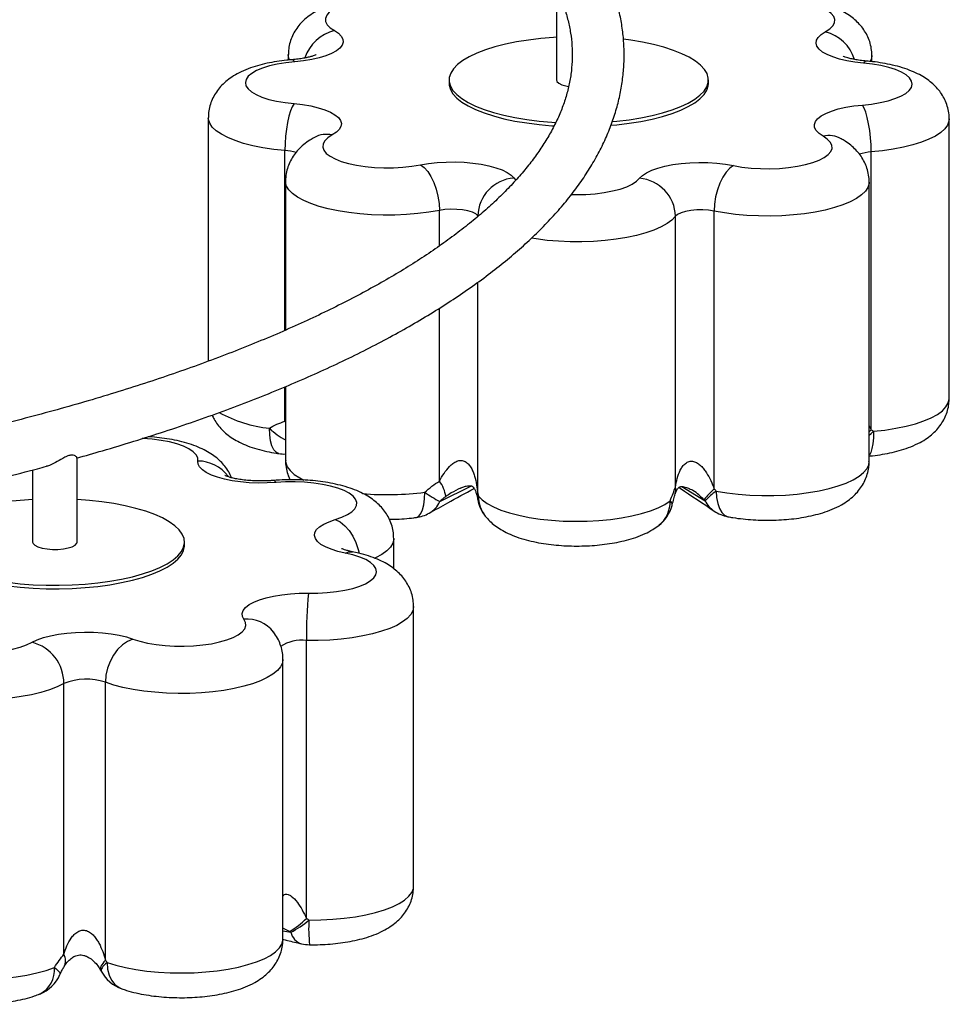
# Paper-space layout '_Dimétrica' of a CAD drawing. Header units: millimetres. Extents: x -1085 to -98, y -1054 to 279.
# Tile 6 of 8: x -349 to -98, y -1031 to -765. Entities that reach past the tile are written whole.
import ezdxf

# ---------------------------------------------------------------- set-up
doc = ezdxf.new("R2010")
doc.units = ezdxf.units.MM

psp = doc.layouts.new('_Dimétrica')

# ---------------------------------------------------------------- linework, layer by layer
at = {"color": 7, "linetype": 'Continuous', "lineweight": 25}
for p, q in [((-204.19, -757.17), (-204.19, -781.7)), ((-276.59, -774.86), (-276.59, -776.36)), ((-119.06, -776.78), (-119.06, -775.11)), ((-233.19, -781.7), (-233.19, -782.65)), ((-163.19, -782.65), (-163.19, -781.7)), ((-298.19, -791.9), (-298.19, -857.62)), ((-98.19, -867.67), (-98.19, -792.25)), ((-269.54, -797.22), (-269.54, -797.22)), ((-127.33, -797.6), (-127.32, -797.6)), ((-119.25, -876.16), (-119.25, -801.16)), ((-277.32, -809.04), (-277.32, -849.22)), ((-119.8, -884.71), (-119.8, -809.29)), ((-161.64, -892.11), (-161.64, -817.11)), ((-172.07, -891.58), (-172.07, -818.52)), ((-277.32, -864.45), (-277.32, -884.47)), ((-333.61, -906.43), (-333.61, -883.64)), ((-345.61, -886.97), (-345.61, -906.43)), ((-248.12, -913.63), (-248.12, -905.44)), ((-304.61, -907.37), (-304.61, -906.43)), ((-242.77, -999.27), (-242.77, -923.85)), ((-271.7, -1008), (-271.7, -933)), ((-278.03, -1013.55), (-278.03, -938.13)), ((-337.17, -1017.68), (-337.17, -944.62)), ((-325.97, -1019.26), (-325.97, -944.26))]:
    psp.add_line(p, q, dxfattribs=at)
at = {"color": 8, "linetype": 'Continuous', "lineweight": 25}
for p, q in [((-277.52, -849.3), (-277.52, -800.78)), ((-215.73, -808.18), (-215.27, -808.7)), ((-235.82, -826.54), (-235.82, -816.93)), ((-225.45, -818.58), (-225.45, -818.39)), ((-225.45, -893.39), (-225.45, -836.33)), ((-235.82, -889.99), (-235.82, -843.32)), ((-277.52, -873.84), (-277.52, -864.54)), ((-277.52, -873.84), (-277.32, -873.58)), ((-277.52, -873.84), (-277.32, -874.16)), ((-119.8, -875.05), (-119.25, -876.16)), ((-119.8, -876.72), (-119.25, -876.16)), ((-235.69, -895.51), (-227.13, -891.29)), ((-170.38, -891.46), (-164.09, -895.27)), ((-276.24, -1011.54), (-278.03, -1010.62)), ((-278.03, -1011.33), (-275.92, -1011.73))]:
    psp.add_line(p, q, dxfattribs=at)
at = {"color": 7, "linetype": 'Continuous', "lineweight": 25, "flags": 128}
for points in [[(-239.96, -760.46), (-242.25, -760.07), (-244.69, -759.79), (-247.23, -759.64), (-249.8, -759.61), (-252.36, -759.71), (-254.85, -759.93), (-257.22, -760.27), (-259.41, -760.73), (-261.37, -761.28), (-263.07, -761.93), (-264.46, -762.65), (-265.52, -763.43), (-266.23, -764.26), (-266.56, -765.11), (-266.51, -765.97), (-266.09, -766.82), (-265.29, -767.64), (-264.15, -768.41)], [(-131.63, -768.73), (-130.45, -767.96), (-129.62, -767.15), (-129.16, -766.3), (-129.07, -765.44), (-129.37, -764.59), (-130.04, -763.76), (-131.06, -762.97), (-132.43, -762.24), (-134.1, -761.59), (-136.04, -761.02), (-138.2, -760.56), (-140.55, -760.2), (-143.03, -759.97), (-145.59, -759.86), (-148.17, -759.87), (-150.71, -760.02), (-153.16, -760.28), (-155.47, -760.66)], [(-264.15, -768.41), (-263.06, -769.14), (-262.29, -769.91), (-261.87, -770.71), (-261.79, -771.52), (-262.06, -772.33), (-262.68, -773.12), (-263.63, -773.87), (-264.9, -774.57), (-266.45, -775.19), (-268.25, -775.74), (-270.27, -776.2), (-272.47, -776.56), (-274.79, -776.8)], [(-204.19, -770.21), (-204.99, -770.26), (-208.43, -770.55), (-211.76, -770.95), (-214.96, -771.46), (-217.98, -772.08), (-220.8, -772.8), (-223.39, -773.61), (-225.71, -774.5), (-227.76, -775.46), (-229.5, -776.49), (-230.92, -777.57), (-232.01, -778.7), (-232.75, -779.85), (-233.13, -781.03), (-233.16, -782.21), (-232.83, -783.39), (-232.14, -784.55), (-231.1, -785.68), (-229.72, -786.77), (-228.03, -787.8), (-226.02, -788.78), (-223.73, -789.68), (-221.18, -790.5), (-218.39, -791.23), (-215.4, -791.86), (-212.22, -792.39), (-208.91, -792.81), (-205.48, -793.11), (-204.38, -793.19)], [(-121.35, -777.17), (-123.66, -776.91), (-125.84, -776.55), (-127.84, -776.08), (-129.62, -775.52), (-131.15, -774.89), (-132.38, -774.18), (-133.3, -773.43), (-133.88, -772.64), (-134.12, -771.83), (-134.01, -771.02), (-133.55, -770.22), (-132.75, -769.45), (-131.63, -768.73)], [(-189.05, -792.97), (-187.95, -792.86), (-184.62, -792.46), (-181.43, -791.95), (-178.4, -791.33), (-175.58, -790.61), (-173, -789.8), (-170.67, -788.91), (-168.62, -787.95), (-166.88, -786.92), (-165.46, -785.83), (-164.37, -784.71), (-163.63, -783.55), (-163.25, -782.38), (-163.22, -781.2), (-163.56, -780.02), (-164.25, -778.86), (-165.28, -777.73), (-166.66, -776.64), (-168.36, -775.6), (-170.36, -774.63), (-172.65, -773.73), (-175.2, -772.91), (-177.99, -772.18), (-180.99, -771.54), (-184.16, -771.02), (-186.15, -770.75)], [(-274.79, -776.8), (-277.25, -777.06), (-279.56, -777.44), (-281.68, -777.93), (-283.56, -778.52), (-285.16, -779.19), (-286.45, -779.94), (-287.4, -780.74), (-287.98, -781.57), (-288.19, -782.43), (-288.02, -783.29), (-287.47, -784.13), (-286.56, -784.93), (-285.3, -785.68), (-283.73, -786.36), (-281.87, -786.96), (-279.77, -787.46), (-277.48, -787.85), (-275.04, -788.12)], [(-121.59, -788.49), (-119.14, -788.23), (-116.82, -787.85), (-114.7, -787.36), (-112.82, -786.77), (-111.22, -786.1), (-109.93, -785.36), (-108.99, -784.56), (-108.4, -783.72), (-108.19, -782.86), (-108.37, -782.01), (-108.91, -781.17), (-109.82, -780.36), (-111.08, -779.61), (-112.65, -778.93), (-114.51, -778.33), (-116.61, -777.84), (-118.9, -777.44), (-121.35, -777.17)], [(-233.19, -782.65), (-233.16, -783.15), (-232.83, -784.33), (-232.14, -785.49), (-231.1, -786.62), (-229.72, -787.71), (-228.03, -788.75), (-226.02, -789.72), (-223.73, -790.62), (-221.18, -791.44), (-218.39, -792.17), (-215.4, -792.81), (-212.22, -793.33), (-208.91, -793.75), (-205.48, -794.06), (-204.86, -794.1)], [(-204.19, -781.7), (-204.07, -782.11), (-203.58, -782.58), (-202.75, -783), (-201.64, -783.34), (-200.96, -783.48)], [(-189.44, -793.94), (-187.95, -793.8), (-184.62, -793.4), (-181.43, -792.89), (-178.4, -792.27), (-175.58, -791.55), (-173, -790.75), (-170.67, -789.85), (-168.62, -788.89), (-166.88, -787.86), (-165.46, -786.78), (-164.37, -785.65), (-163.63, -784.5), (-163.25, -783.32), (-163.19, -782.65)], [(-275.04, -788.12), (-275.52, -788.94), (-275.99, -790.08), (-276.42, -791.51), (-276.79, -793.17), (-277.1, -795), (-277.33, -796.93), (-277.47, -798.88), (-277.52, -800.78)], [(-275.04, -788.12), (-272.72, -788.38), (-270.54, -788.75), (-268.54, -789.21), (-266.76, -789.77), (-265.24, -790.41), (-264.01, -791.11), (-263.09, -791.86), (-262.5, -792.65), (-262.26, -793.46), (-262.38, -794.28), (-262.83, -795.08), (-263.63, -795.85), (-264.75, -796.57)], [(-132.24, -796.89), (-133.33, -796.16), (-134.09, -795.39), (-134.52, -794.58), (-134.59, -793.77), (-134.32, -792.96), (-133.7, -792.17), (-132.75, -791.43), (-131.49, -790.73), (-129.94, -790.1), (-128.13, -789.55), (-126.11, -789.09), (-123.92, -788.74), (-121.59, -788.49)], [(-119.25, -801.16), (-119.29, -799.26), (-119.43, -797.31), (-119.64, -795.38), (-119.93, -793.54), (-120.29, -791.88), (-120.69, -790.45), (-121.13, -789.3), (-121.59, -788.49)], [(-264.75, -796.57), (-265.93, -797.33), (-266.76, -798.15), (-267.22, -798.99), (-267.31, -799.85), (-267.01, -800.7), (-266.35, -801.53), (-265.32, -802.32), (-263.96, -803.05), (-262.29, -803.71), (-260.35, -804.27), (-258.18, -804.74), (-255.83, -805.09), (-253.35, -805.33), (-250.79, -805.44), (-248.21, -805.42), (-245.67, -805.28), (-243.22, -805.01), (-240.91, -804.63)], [(-156.43, -804.83), (-154.13, -805.23), (-151.69, -805.5), (-149.16, -805.66), (-146.58, -805.69), (-144.02, -805.59), (-141.53, -805.37), (-139.16, -805.02), (-136.98, -804.57), (-135.01, -804.01), (-133.31, -803.37), (-131.92, -802.64), (-130.86, -801.86), (-130.15, -801.03), (-129.82, -800.18), (-129.87, -799.32), (-130.3, -798.47), (-131.09, -797.66), (-132.24, -796.89)], [(-240.91, -804.63), (-238.73, -804.27), (-236.41, -804.01), (-234, -803.87), (-231.56, -803.85), (-229.14, -803.94), (-226.77, -804.14), (-224.53, -804.46), (-222.44, -804.88), (-220.55, -805.4), (-218.9, -806), (-217.53, -806.67), (-216.47, -807.41), (-215.73, -808.18)], [(-240.91, -804.63), (-239.92, -805.37), (-238.96, -806.45), (-238.08, -807.81), (-237.31, -809.42), (-236.68, -811.21), (-236.2, -813.1), (-235.91, -815.03), (-235.82, -816.93)], [(-181.76, -808.26), (-180.99, -807.49), (-179.89, -806.76), (-178.49, -806.1), (-176.82, -805.5), (-174.91, -805), (-172.8, -804.58), (-170.54, -804.28), (-168.17, -804.08), (-165.74, -804), (-163.3, -804.04), (-160.9, -804.19), (-158.59, -804.46), (-156.43, -804.83)], [(-156.43, -804.83), (-157.44, -805.57), (-158.42, -806.64), (-159.32, -808), (-160.11, -809.61), (-160.76, -811.39), (-161.24, -813.28), (-161.54, -815.21), (-161.64, -817.11)], [(-225.45, -818.39), (-226.01, -817.88), (-226.91, -817.43), (-228.11, -817.06), (-229.53, -816.79), (-231.09, -816.64), (-232.72, -816.61), (-234.33, -816.71), (-235.82, -816.93)], [(-161.64, -817.11), (-163.12, -816.88), (-164.72, -816.77), (-166.35, -816.79), (-167.93, -816.94), (-169.36, -817.2), (-170.56, -817.56), (-171.49, -818.01), (-172.07, -818.52)], [(-279.88, -890.35), (-282.28, -890.49), (-284.72, -890.52), (-287.15, -890.42), (-289.51, -890.22), (-291.76, -889.9), (-293.84, -889.48), (-295.73, -888.96), (-297.37, -888.36), (-298.74, -887.68), (-299.8, -886.95), (-300.54, -886.17), (-300.94, -885.37), (-300.99, -884.56)], [(-263.91, -900.34), (-262.13, -899.72), (-260.64, -899.02), (-259.47, -898.26), (-258.66, -897.44), (-258.21, -896.59), (-258.14, -895.73), (-258.45, -894.88), (-259.13, -894.05), (-260.18, -893.27), (-261.55, -892.54), (-263.23, -891.89), (-265.18, -891.33), (-267.36, -890.87), (-269.72, -890.52), (-272.2, -890.29), (-274.76, -890.18), (-277.34, -890.2), (-279.88, -890.35)], [(-345.61, -894.93), (-347.8, -895.08), (-351.2, -895.42)], [(-308.72, -900.94), (-310.54, -899.93), (-312.66, -898.98), (-315.06, -898.11), (-317.71, -897.33), (-320.59, -896.63), (-323.66, -896.04), (-326.89, -895.56), (-330.25, -895.18), (-333.61, -894.93)], [(-225.28, -894.03), (-224.26, -895.05), (-222.9, -896.03), (-221.19, -896.95), (-219.18, -897.79), (-216.88, -898.55), (-214.34, -899.21), (-211.57, -899.77), (-208.63, -900.22), (-205.55, -900.54), (-202.38, -900.75), (-199.16, -900.83), (-195.93, -900.79), (-192.74, -900.61), (-189.63, -900.32), (-186.65, -899.9), (-183.83, -899.38), (-181.22, -898.74), (-178.85, -898.01), (-176.76, -897.19), (-174.97, -896.29), (-173.5, -895.33)], [(-261.27, -909.42), (-263.27, -908.95), (-265.05, -908.39), (-266.57, -907.75), (-267.8, -907.05), (-268.71, -906.3), (-269.29, -905.51), (-269.53, -904.69), (-269.41, -903.88), (-268.95, -903.08), (-268.15, -902.31), (-267.03, -901.59), (-265.6, -900.93), (-263.91, -900.34)], [(-352.34, -917.29), (-348.97, -917.67), (-345.51, -917.93), (-341.99, -918.07), (-338.45, -918.09), (-334.91, -917.99), (-331.43, -917.77), (-328.03, -917.44), (-324.75, -916.99), (-321.62, -916.43), (-318.67, -915.77), (-315.94, -915.02), (-313.46, -914.18), (-311.24, -913.26), (-309.31, -912.26), (-307.69, -911.21), (-306.4, -910.11), (-305.46, -908.97), (-304.86, -907.81), (-304.62, -906.63), (-304.74, -905.45), (-305.21, -904.28), (-306.04, -903.13), (-307.21, -902.01), (-308.72, -900.94)], [(-352.34, -918.24), (-348.97, -918.61), (-345.51, -918.87), (-341.99, -919.01), (-338.45, -919.03), (-334.91, -918.93), (-331.43, -918.71), (-328.03, -918.38), (-324.75, -917.93), (-321.62, -917.38), (-318.67, -916.72), (-315.94, -915.96), (-313.46, -915.12), (-311.24, -914.2), (-309.31, -913.21), (-307.69, -912.16), (-306.4, -911.05), (-305.46, -909.92), (-304.86, -908.75), (-304.62, -907.57), (-304.61, -907.37)], [(-345.61, -906.43), (-345.49, -906.83), (-345, -907.31), (-344.18, -907.72), (-343.06, -908.06), (-341.73, -908.3)], [(-341.73, -908.3), (-340.27, -908.41), (-338.77, -908.41), (-337.32, -908.27), (-336.01, -908.03), (-334.93, -907.68), (-334.14, -907.25), (-333.7, -906.77), (-333.61, -906.43)], [(-271.18, -920.24), (-268.6, -920.23), (-266.06, -920.08), (-263.61, -919.81), (-261.31, -919.43), (-259.2, -918.94), (-257.32, -918.35), (-255.73, -917.67), (-254.46, -916.92), (-253.53, -916.12), (-252.96, -915.28), (-252.77, -914.43), (-252.95, -913.57), (-253.52, -912.73), (-254.44, -911.93), (-255.71, -911.18), (-257.3, -910.5), (-259.16, -909.91), (-261.27, -909.42)], [(-288.56, -927.28), (-288.98, -926.48), (-289.05, -925.67), (-288.78, -924.86), (-288.15, -924.07), (-287.2, -923.32), (-285.94, -922.63), (-284.38, -922), (-282.58, -921.45), (-280.56, -920.99), (-278.36, -920.64), (-276.03, -920.39), (-273.62, -920.26), (-271.18, -920.24)], [(-318.54, -932.6), (-316.68, -933.2), (-314.57, -933.69), (-312.27, -934.08), (-309.83, -934.35), (-307.29, -934.5), (-304.71, -934.53), (-302.15, -934.42), (-299.67, -934.19), (-297.31, -933.85), (-295.13, -933.39), (-293.17, -932.83), (-291.49, -932.18), (-290.11, -931.45), (-289.06, -930.67), (-288.37, -929.84), (-288.05, -928.99), (-288.12, -928.13), (-288.56, -927.28)], [(-378.24, -930.18), (-378.18, -931.04), (-377.75, -931.89), (-376.95, -932.7), (-375.8, -933.47), (-374.32, -934.17), (-372.54, -934.8), (-370.51, -935.33), (-368.27, -935.75), (-365.87, -936.06), (-363.35, -936.25), (-360.78, -936.32), (-358.21, -936.26), (-355.7, -936.07), (-353.29, -935.76), (-351.05, -935.34), (-349.01, -934.81), (-347.24, -934.19), (-345.75, -933.48)], [(-345.75, -933.48), (-344.35, -932.82), (-342.68, -932.22), (-340.76, -931.72), (-338.66, -931.31), (-336.39, -931), (-334.02, -930.81), (-331.59, -930.73), (-329.15, -930.77), (-326.75, -930.92), (-324.45, -931.19), (-322.28, -931.56), (-320.3, -932.04), (-318.54, -932.6)], [(-318.54, -932.6), (-319.99, -933.22), (-321.38, -934.17), (-322.67, -935.43), (-323.79, -936.94), (-324.72, -938.65), (-325.4, -940.48), (-325.83, -942.38), (-325.97, -944.26)], [(-325.97, -1019.26), (-326.36, -1019.7), (-326.7, -1020.12), (-326.96, -1020.52), (-327.16, -1020.88), (-327.28, -1021.22), (-327.33, -1021.51), (-327.31, -1021.78), (-327.22, -1022)], [(-325.51, -1019.85), (-325.95, -1020.25), (-326.32, -1020.63), (-326.62, -1020.98), (-326.86, -1021.3), (-327.02, -1021.59), (-327.11, -1021.85), (-327.13, -1022.07), (-327.08, -1022.25)]]:
    psp.add_lwpolyline(points, dxfattribs=at)
at = {"color": 8, "linetype": 'Continuous', "lineweight": 25, "flags": 128}
for points in [[(-276.24, -776.32), (-276.51, -775.53), (-276.59, -774.86)], [(-119.06, -775.1), (-119.16, -775.91), (-119.49, -776.73)], [(-274.79, -776.8), (-275.25, -776.35), (-275.59, -776.26)], [(-120.49, -776.63), (-120.86, -776.72), (-121.35, -777.17)], [(-277.52, -800.78), (-280.54, -800.46), (-283.43, -800.02), (-286.15, -799.48), (-288.67, -798.84), (-290.94, -798.1), (-292.95, -797.28), (-294.66, -796.39), (-296.05, -795.44), (-297.11, -794.45), (-297.81, -793.42), (-298.15, -792.36), (-298.19, -791.9)], [(-98.19, -792.25), (-98.25, -792.84), (-98.64, -793.89), (-99.39, -794.92), (-100.48, -795.91), (-101.92, -796.85), (-103.67, -797.74), (-105.71, -798.55), (-108.02, -799.27), (-110.56, -799.9), (-113.3, -800.43), (-116.21, -800.85), (-119.25, -801.16)], [(-235.82, -816.93), (-238.63, -817.41), (-241.6, -817.79), (-244.68, -818.05), (-247.82, -818.18), (-250.99, -818.2), (-254.15, -818.09), (-257.25, -817.87), (-260.25, -817.52), (-263.11, -817.07), (-265.79, -816.5), (-268.26, -815.84), (-270.49, -815.09), (-272.44, -814.25), (-274.09, -813.35), (-275.42, -812.39), (-276.41, -811.39), (-277.04, -810.35), (-277.31, -809.3), (-277.32, -809.05)], [(-200.13, -812.63), (-198.84, -812.65), (-196.27, -812.59), (-193.75, -812.41), (-191.34, -812.1), (-189.08, -811.68), (-187.04, -811.16), (-185.25, -810.54), (-183.76, -809.84), (-182.58, -809.08), (-181.76, -808.26)], [(-119.8, -809.29), (-119.82, -809.68), (-120.14, -810.73), (-120.82, -811.76), (-121.85, -812.76), (-123.22, -813.71), (-124.91, -814.61), (-126.89, -815.43), (-129.15, -816.17), (-131.65, -816.82), (-134.36, -817.38), (-137.24, -817.82), (-140.25, -818.15), (-143.36, -818.36), (-146.52, -818.45), (-149.69, -818.42), (-152.83, -818.27), (-155.89, -817.99), (-158.85, -817.61), (-161.64, -817.11)], [(-172.07, -818.52), (-173.04, -819.52), (-174.34, -820.49), (-175.97, -821.4), (-177.9, -822.23), (-180.11, -822.99), (-182.57, -823.66), (-185.24, -824.23), (-188.09, -824.7), (-191.08, -825.05), (-194.17, -825.28), (-197.32, -825.4), (-200.5, -825.39), (-203.64, -825.26), (-206.73, -825.01), (-209.7, -824.64), (-210.97, -824.45)], [(-118.6, -876.53), (-115.53, -876.19), (-112.6, -875.73), (-109.85, -875.17), (-107.33, -874.5), (-105.05, -873.73), (-103.06, -872.88), (-101.39, -871.96), (-100.04, -870.98), (-99.06, -869.95), (-98.44, -868.9), (-98.2, -867.82), (-98.19, -867.67)], [(-279.12, -882.57), (-279.21, -882.55), (-279.9, -882.21), (-280.51, -881.5), (-281.01, -880.45), (-281.38, -879.1), (-281.6, -877.51), (-281.68, -875.73)], [(-118.6, -876.53), (-118.64, -878.31), (-118.79, -879.89), (-119.03, -881.22), (-119.35, -882.25), (-119.74, -882.94), (-119.8, -883)], [(-119.8, -877.61), (-119.26, -877.15), (-118.6, -876.53)], [(-300.99, -884.56), (-301.04, -883.7), (-301.47, -882.85), (-302.28, -882.04), (-303.43, -881.27), (-304.91, -880.56), (-306.68, -879.94), (-308.71, -879.41), (-310.95, -878.98), (-313.36, -878.67), (-315.87, -878.48), (-316.06, -878.48)], [(-277.32, -884.47), (-277.27, -885.05), (-276.87, -886.12), (-276.11, -887.16), (-274.97, -888.17), (-273.5, -889.13), (-272.38, -889.71)], [(-161.06, -892.65), (-158.18, -893.13), (-155.14, -893.5), (-151.99, -893.74), (-148.78, -893.86), (-145.55, -893.86), (-142.34, -893.73), (-139.2, -893.47), (-136.17, -893.09), (-133.3, -892.6), (-130.62, -892), (-128.17, -891.3), (-125.98, -890.5), (-124.09, -889.63), (-122.52, -888.69), (-121.29, -887.69), (-120.42, -886.65), (-119.92, -885.59), (-119.8, -884.71)], [(-279.88, -890.35), (-280.35, -889.9), (-280.71, -889.81)], [(-161.06, -892.65), (-160.97, -894.43), (-160.68, -896.03), (-160.22, -897.4), (-159.6, -898.47), (-158.84, -899.2), (-157.97, -899.58), (-157.94, -899.58)], [(-242.13, -899.81), (-242.03, -899.79), (-241.4, -899.46), (-240.84, -898.76), (-240.39, -897.71), (-240.05, -896.37), (-239.84, -894.78), (-239.77, -893)], [(-263.91, -900.34), (-262.61, -901.01), (-261.35, -902.01), (-260.19, -903.31), (-259.18, -904.86), (-258.35, -906.59), (-257.73, -908.45), (-257.51, -909.41)], [(-248.12, -905.44), (-248.13, -905.71), (-248.41, -906.76), (-249.05, -907.8), (-250.04, -908.8), (-251.38, -909.76), (-253.03, -910.66), (-253.27, -910.78)], [(-261.27, -909.42), (-260.27, -909.04), (-259.31, -909.04)], [(-242.77, -923.84), (-242.77, -923.92), (-242.97, -924.97), (-243.54, -926.01), (-244.47, -927.02), (-245.74, -927.99), (-247.33, -928.91), (-249.23, -929.75), (-251.41, -930.52), (-253.84, -931.2), (-256.49, -931.78), (-259.32, -932.26), (-262.3, -932.62), (-265.38, -932.87), (-268.53, -933), (-271.7, -933)], [(-337.17, -944.62), (-338.96, -945.5), (-341.03, -946.3), (-343.37, -947.01), (-345.94, -947.63), (-348.7, -948.15), (-351.63, -948.56), (-354.68, -948.85), (-357.8, -949.03), (-360.97, -949.08), (-364.14, -949.01), (-367.26, -948.82), (-370.29, -948.51), (-373.2, -948.09), (-375.94, -947.56), (-378.48, -946.92), (-380.78, -946.2), (-382.82, -945.39), (-384.56, -944.5), (-385.99, -943.56), (-387.08, -942.57), (-387.83, -941.54), (-388.21, -940.49), (-388.26, -939.91)], [(-278.03, -938.13), (-278.17, -939.05), (-278.67, -940.09), (-279.53, -941.11), (-280.73, -942.09), (-282.27, -943.01), (-284.11, -943.87), (-286.24, -944.66), (-288.62, -945.36), (-291.23, -945.96), (-294.03, -946.45), (-296.98, -946.84), (-300.05, -947.11), (-303.19, -947.26), (-306.36, -947.29), (-309.52, -947.2), (-312.62, -946.98), (-315.63, -946.65), (-318.51, -946.21), (-321.22, -945.66), (-323.71, -945.01), (-325.97, -944.26)], [(-271.03, -1008.44), (-267.8, -1008.4), (-264.6, -1008.24), (-261.49, -1007.96), (-258.49, -1007.56), (-255.66, -1007.04), (-253.02, -1006.41), (-250.63, -1005.69), (-248.51, -1004.88), (-246.68, -1003.99), (-245.19, -1003.03), (-244.04, -1002.03), (-243.25, -1000.98), (-242.83, -999.91), (-242.77, -999.27)], [(-325.51, -1019.85), (-323.16, -1020.59), (-320.56, -1021.23), (-317.75, -1021.76), (-314.78, -1022.19), (-311.68, -1022.49), (-308.49, -1022.67), (-305.26, -1022.72), (-302.04, -1022.64), (-298.86, -1022.44), (-295.78, -1022.12), (-292.83, -1021.68), (-290.05, -1021.13), (-287.49, -1020.47), (-285.18, -1019.72), (-283.15, -1018.88), (-281.43, -1017.97), (-280.05, -1016.99), (-279.01, -1015.97), (-278.34, -1014.92), (-278.05, -1013.85), (-278.03, -1013.55)], [(-388.26, -1015.34), (-388.15, -1016.16), (-387.67, -1017.22), (-386.82, -1018.26), (-385.61, -1019.26), (-384.06, -1020.21), (-382.19, -1021.09), (-380.01, -1021.88), (-377.58, -1022.59), (-374.91, -1023.2), (-372.04, -1023.7), (-369.02, -1024.08), (-365.89, -1024.34), (-362.69, -1024.48), (-359.45, -1024.49), (-356.24, -1024.38), (-353.09, -1024.14), (-350.04, -1023.78), (-347.15, -1023.3), (-344.44, -1022.71), (-341.95, -1022.02), (-339.73, -1021.24)], [(-325.51, -1019.85), (-325.37, -1021.65), (-324.96, -1023.29), (-324.29, -1024.7), (-323.38, -1025.85), (-322.28, -1026.67), (-321.57, -1026.99)], [(-339.73, -1021.24), (-339.28, -1021.6), (-338.9, -1021.94), (-338.6, -1022.25), (-338.38, -1022.53), (-338.25, -1022.77), (-338.2, -1022.99), (-338.23, -1023.14)]]:
    psp.add_lwpolyline(points, dxfattribs=at)
at = {"color": 8, "linetype": 'Continuous', "lineweight": 25}
for centre, radius, start, end in [((-261.5, -779.23), 11.14, 103.7462, 161.9014), ((-134.38, -779.54), 11.16, 17.5505, 75.7459), ((-266.28, -803.33), 6.93, 77.3019, 118.1467), ((-130.73, -803.77), 7.05, 61.1096, 102.317), ((-278.48, -814.64), 13.89, 73.2514, 86.0381), ((-118.37, -815.05), 13.92, 93.6233, 107.2297), ((-278.19, -840.99), 34.91, 240.735, 264.2539), ((-268.42, -861.92), 19.15, 226.1773, 242.2998), ((-301.1, -894.91), 10.35, 37.1235, 89.3558), ((-175.79, -892.4), 3.8, 344.9023, 12.4787), ((-249.84, -813.83), 79.8, 265.1794, 277.2512), ((-223.64, -894.11), 1.95, 158.3384, 189.9377), ((-223.92, -894.77), 1.55, 151.5808, 189.1134), ((-216.73, -894.1), 8.55, 179.5207, 218.5875), ((-181.69, -895.53), 8.18, 308.7272, 1.426), ((-174.31, -896.37), 1.32, 351.8301, 52.2903), ((-157.52, -891.97), 7.35, 206.6963, 235.8851), ((-241.98, -892.6), 6.94, 299.5919, 335.1086), ((-287.63, -936.17), 8.94, 37.6563, 95.9401), ((-272.94, -943.8), 10.87, 83.4636, 121.9883), ((-231.86, -1010.68), 39.24, 176.7136, 186.4657), ((-271.72, -1010.73), 4.32, 193.427, 252.1553), ((-340.32, -1019.4), 3.58, 332.7386, 28.6291), ((-346.91, -1021.94), 7.21, 296.4009, 5.5111)]:
    psp.add_arc(centre, radius, start, end, dxfattribs=at)
at = {"color": 7, "linetype": 'Continuous', "lineweight": 25}
for centre, radius, start, end in [((-214.91, -818.69), 10.54, 94.4303, 178.3749), ((-182.65, -818.81), 10.58, 1.5754, 85.1548), ((-277.68, -872.67), 10, 261.7303, 272.0649), ((-242.47, -895.19), 8.45, 7.1322, 38.0267), ((-153.05, -902.62), 13.58, 129.2494, 146.0234), ((-146.76, -912.18), 24.21, 126.2213, 135.7101), ((-213.21, -854.47), 46.79, 235.4172, 241.2951), ((-215.62, -893.17), 10, 190.6273, 218.7124), ((-182.67, -894), 10, 307.3966, 345.1487), ((-156.06, -889.76), 10, 236.037, 259.0887), ((-243.43, -889.89), 10, 277.4581, 299.1669), ((-151.94, -931.52), 119.77, 174.6003, 180.7109), ((-348.65, -944.59), 11.48, 359.8268, 75.3601), ((-331.07, -959.81), 16.37, 71.8191, 111.8833), ((-289.36, -990.02), 25.2, 301.3654, 314.4705), ((-286.45, -990.83), 23.41, 296.7343, 311.2061), ((-270.75, -1005.1), 10, 256.7583, 269.4693), ((-318.25, -1017.56), 10, 207.9396, 250.5882), ((-347.38, -1019.1), 10, 291.5899, 336.1421)]:
    psp.add_arc(centre, radius, start, end, dxfattribs=at)
for points, knots in [([(-447.38, -657.84), (-445, -658.15), (-439.17, -658.91), (-430.01, -660.25), (-419.9, -661.81), (-409.94, -663.48), (-400.12, -665.23), (-390.46, -667.08), (-380.96, -669.02), (-371.63, -671.04), (-362.49, -673.15), (-353.53, -675.34), (-344.77, -677.61), (-336.21, -679.96), (-327.86, -682.38), (-319.72, -684.88), (-311.81, -687.46), (-304.13, -690.1), (-296.69, -692.81), (-289.48, -695.58), (-282.53, -698.41), (-275.83, -701.31), (-269.38, -704.25), (-263.21, -707.25), (-257.3, -710.29), (-251.67, -713.38), (-246.32, -716.51), (-241.25, -719.67), (-236.47, -722.87), (-231.97, -726.1), (-227.77, -729.34), (-223.87, -732.61), (-220.26, -735.9), (-216.95, -739.19), (-213.93, -742.49), (-211.21, -745.8), (-208.79, -749.11), (-206.65, -752.42), (-204.81, -755.73), (-203.26, -759.05), (-202, -762.37), (-201.03, -765.71), (-200.35, -769.07), (-199.97, -772.46), (-199.9, -775.87), (-200.14, -779.29), (-200.69, -782.73), (-201.56, -786.16), (-202.74, -789.58), (-204.22, -792.98), (-205.99, -796.36), (-208.06, -799.73), (-210.42, -803.08), (-213.08, -806.42), (-216.02, -809.75), (-219.26, -813.06), (-222.8, -816.36), (-226.63, -819.63), (-230.74, -822.89), (-235.15, -826.12), (-239.85, -829.33), (-244.84, -832.5), (-250.1, -835.64), (-255.65, -838.73), (-261.47, -841.79), (-267.56, -844.79), (-273.92, -847.75), (-280.53, -850.66), (-287.41, -853.5), (-294.53, -856.29), (-301.9, -859.02), (-309.5, -861.68), (-317.34, -864.27), (-325.4, -866.79), (-333.68, -869.24), (-342.18, -871.61), (-350.87, -873.9), (-359.77, -876.11), (-368.85, -878.25), (-378.12, -880.29), (-387.56, -882.25), (-397.17, -884.13), (-406.94, -885.91), (-416.86, -887.6), (-426.92, -889.2), (-437.12, -890.71), (-447.44, -892.12), (-457.88, -893.43), (-468.44, -894.64), (-479.09, -895.76), (-489.83, -896.77), (-500.66, -897.69), (-511.57, -898.5), (-519.13, -899.01), (-523.07, -899.22), (-523.33, -899.24)], [0, 0, 0, 0, 0.007465, 0.018348, 0.029229, 0.040108, 0.050985, 0.061858, 0.072729, 0.083597, 0.094461, 0.105322, 0.116179, 0.127031, 0.137878, 0.14872, 0.159557, 0.170387, 0.181211, 0.192028, 0.202837, 0.213638, 0.224431, 0.235215, 0.245989, 0.256753, 0.267508, 0.278253, 0.288989, 0.299717, 0.310439, 0.321157, 0.331875, 0.342597, 0.35333, 0.364083, 0.374868, 0.385702, 0.396603, 0.407593, 0.418697, 0.429936, 0.441327, 0.452867, 0.464532, 0.476266, 0.487973, 0.499578, 0.511038, 0.522343, 0.533502, 0.544538, 0.555475, 0.566337, 0.577145, 0.587915, 0.598662, 0.609396, 0.620123, 0.630849, 0.641578, 0.652311, 0.663052, 0.673801, 0.68456, 0.695328, 0.706105, 0.716891, 0.727686, 0.73849, 0.749301, 0.76012, 0.770946, 0.781778, 0.792616, 0.80346, 0.814309, 0.825163, 0.836021, 0.846883, 0.857748, 0.868617, 0.879489, 0.890364, 0.901241, 0.912121, 0.923003, 0.933887, 0.944772, 0.955659, 0.966548, 0.977438, 0.988329, 0.99922, 1, 1, 1, 1]), ([(-333.75, -883.77), (-331.4, -883.11), (-326.16, -881.63), (-318.26, -879.24), (-310, -876.6), (-301.97, -873.89), (-294.15, -871.1), (-286.57, -868.23), (-279.21, -865.28), (-272.1, -862.27), (-265.23, -859.18), (-258.61, -856.01), (-252.24, -852.78), (-246.13, -849.48), (-240.29, -846.12), (-234.72, -842.68), (-229.41, -839.19), (-224.39, -835.63), (-219.65, -832), (-215.2, -828.32), (-211.05, -824.58), (-207.19, -820.78), (-203.64, -816.93), (-200.41, -813.04), (-197.49, -809.1), (-194.9, -805.12), (-192.63, -801.11), (-190.69, -797.08), (-189.08, -793.03), (-187.8, -788.98), (-186.85, -784.92), (-186.23, -780.86), (-185.92, -776.82), (-185.93, -772.78), (-186.26, -768.75), (-186.91, -764.73), (-187.86, -760.73), (-189.13, -756.74), (-190.72, -752.76), (-192.63, -748.81), (-194.85, -744.87), (-197.4, -740.95), (-200.27, -737.06), (-203.45, -733.2), (-206.95, -729.38), (-210.76, -725.6), (-214.87, -721.87), (-219.29, -718.2), (-224, -714.58), (-229, -711.01), (-234.27, -707.51), (-239.83, -704.07), (-245.66, -700.7), (-251.75, -697.39), (-258.1, -694.15), (-264.72, -690.98), (-271.47, -687.92), (-276.15, -685.95), (-278.44, -684.98)], [0, 0, 0, 0, 0.01461, 0.032706, 0.050811, 0.068925, 0.08705, 0.105186, 0.123334, 0.141495, 0.159669, 0.177858, 0.196061, 0.21428, 0.232515, 0.250764, 0.269027, 0.287302, 0.305584, 0.323869, 0.342145, 0.360401, 0.378621, 0.396788, 0.414879, 0.43287, 0.45074, 0.468467, 0.48604, 0.503456, 0.520721, 0.537858, 0.554897, 0.571877, 0.588842, 0.605821, 0.622858, 0.63999, 0.657248, 0.674651, 0.692207, 0.709913, 0.727759, 0.745725, 0.763791, 0.781933, 0.800131, 0.818366, 0.836623, 0.854891, 0.873159, 0.89142, 0.90967, 0.927908, 0.946132, 0.964341, 0.982536, 1, 1, 1, 1]), ([(-237.96, -760.09), (-238.41, -760), (-239.74, -759.74), (-242.01, -759.42), (-244.78, -759.16), (-247.56, -759.03), (-250.34, -759.02), (-253.11, -759.14), (-255.83, -759.38), (-258.51, -759.75), (-261.13, -760.26), (-263.7, -760.92), (-266.22, -761.79), (-268.51, -762.83), (-270.49, -764.02), (-272.11, -765.28), (-273.47, -766.65), (-274.61, -768.15), (-275.51, -769.78), (-276.15, -771.51), (-276.53, -773.22), (-276.55, -774.35), (-276.56, -774.86)], [0, 0, 0, 0, 0.02957, 0.0863, 0.141819, 0.196563, 0.250964, 0.30539, 0.360091, 0.415464, 0.472015, 0.530453, 0.591801, 0.657269, 0.710934, 0.758924, 0.803357, 0.84564, 0.886649, 0.926931, 0.966841, 1, 1, 1, 1]), ([(-119.06, -775.08), (-119.09, -774.46), (-119.15, -773.2), (-119.61, -771.38), (-120.31, -769.67), (-121.23, -768.12), (-122.35, -766.7), (-123.66, -765.43), (-125.18, -764.26), (-126.95, -763.19), (-129.02, -762.21), (-131.4, -761.34), (-133.99, -760.62), (-136.69, -760.07), (-139.43, -759.67), (-142.19, -759.41), (-144.97, -759.28), (-147.76, -759.27), (-150.52, -759.38), (-153.25, -759.62), (-155.55, -759.93), (-156.91, -760.19), (-157.41, -760.28)], [0, 0, 0, 0, 0.040879, 0.08202, 0.122462, 0.162813, 0.203787, 0.246297, 0.291581, 0.341236, 0.396792, 0.457797, 0.519428, 0.578739, 0.635998, 0.6919, 0.747012, 0.80177, 0.856546, 0.911594, 0.967308, 1, 1, 1, 1]), ([(-269.08, -774.91), (-269.08, -774.91), (-269.07, -774.9), (-269.33, -775.03), (-269.87, -775.23), (-270.7, -775.49), (-271.81, -775.75), (-273.17, -775.99), (-274.47, -776.16), (-275.31, -776.24), (-275.59, -776.26)], [0, 0, 0, 0, 0.066737, 0.186416, 0.313642, 0.450518, 0.597435, 0.753483, 0.916991, 1, 1, 1, 1]), ([(-120.5, -776.63), (-120.8, -776.61), (-121.68, -776.52), (-123.04, -776.34), (-124.44, -776.06), (-125.52, -775.78), (-126.28, -775.53), (-126.7, -775.36), (-126.88, -775.26), (-126.84, -775.29), (-126.83, -775.29)], [0, 0, 0, 0, 0.092016, 0.265042, 0.433588, 0.595361, 0.731986, 0.859884, 0.981094, 1, 1, 1, 1]), ([(-275.59, -776.26), (-276.07, -776.31), (-277.47, -776.43), (-279.74, -776.73), (-282.38, -777.22), (-284.95, -777.86), (-287.48, -778.69), (-289.79, -779.7), (-291.81, -780.87), (-293.47, -782.11), (-294.87, -783.46), (-296.04, -784.94), (-296.98, -786.54), (-297.67, -788.26), (-298.11, -790.05), (-298.15, -791.28), (-298.18, -791.89)], [0, 0, 0, 0, 0.042919, 0.124763, 0.208064, 0.293986, 0.383968, 0.479823, 0.560822, 0.632892, 0.699261, 0.762178, 0.823041, 0.882722, 0.941781, 1, 1, 1, 1]), ([(-98.21, -792.27), (-98.2, -792.2), (-98.15, -791.5), (-98.35, -790.16), (-98.8, -788.33), (-99.53, -786.64), (-100.47, -785.1), (-101.61, -783.7), (-102.94, -782.44), (-104.49, -781.28), (-106.29, -780.22), (-108.4, -779.25), (-110.8, -778.39), (-113.41, -777.69), (-116.12, -777.16), (-118.49, -776.82), (-119.96, -776.69), (-120.5, -776.63)], [0, 0, 0, 0, 0.006008, 0.068473, 0.12921, 0.189006, 0.248772, 0.309584, 0.372842, 0.440433, 0.514766, 0.597978, 0.688835, 0.779739, 0.867149, 0.951632, 1, 1, 1, 1]), ([(-269.54, -797.22), (-269.95, -797.45), (-270.96, -798.03), (-272.42, -799.09), (-273.85, -800.43), (-275.05, -801.89), (-276.01, -803.48), (-276.74, -805.19), (-277.19, -807.03), (-277.38, -808.35), (-277.32, -809.04), (-277.32, -809.07)], [0, 0, 0, 0, 0.101458, 0.247771, 0.381366, 0.507645, 0.629555, 0.748936, 0.866963, 0.995682, 1, 1, 1, 1]), ([(-119.83, -809.29), (-119.82, -809.14), (-119.77, -808.34), (-120, -806.92), (-120.49, -805.11), (-121.26, -803.44), (-122.23, -801.92), (-123.4, -800.54), (-124.76, -799.3), (-126.09, -798.33), (-126.98, -797.81), (-127.33, -797.6)], [0, 0, 0, 0, 0.030179, 0.156096, 0.278714, 0.399683, 0.520881, 0.644564, 0.773686, 0.912239, 1, 1, 1, 1]), ([(-119.8, -883.22), (-119.48, -883.19), (-118.25, -883.07), (-116.15, -882.77), (-113.53, -882.25), (-110.97, -881.58), (-108.44, -880.7), (-106.16, -879.65), (-104.19, -878.45), (-102.59, -877.19), (-101.24, -875.81), (-100.12, -874.3), (-99.23, -872.67), (-98.6, -870.93), (-98.24, -869.25), (-98.23, -868.15), (-98.23, -867.67)], [0, 0, 0, 0, 0.029032, 0.1136, 0.199805, 0.288944, 0.382597, 0.482586, 0.563738, 0.636446, 0.703878, 0.768126, 0.830489, 0.891779, 0.952528, 1, 1, 1, 1]), ([(-297.15, -872.14), (-296.99, -872.51), (-296.59, -873.43), (-295.7, -874.76), (-294.53, -876.13), (-293.16, -877.37), (-291.57, -878.51), (-289.71, -879.55), (-287.54, -880.51), (-285.09, -881.33), (-282.51, -881.98), (-280.49, -882.36), (-279.38, -882.53), (-279.12, -882.57)], [0, 0, 0, 0, 0.0527748, 0.133696, 0.2163577, 0.302761, 0.3956049, 0.4982244, 0.6130657, 0.7369609, 0.8589582, 0.9676606, 1, 1, 1, 1]), ([(-281.68, -875.73), (-281.07, -875.31), (-280.41, -874.95), (-279.02, -874.34), (-278.29, -874.07), (-277.52, -873.84)], [0, 0, 0, 0, 0.5, 0.5, 1, 1, 1, 1]), ([(-291.92, -889.08), (-292.02, -888.8), (-292.35, -887.95), (-293.15, -886.68), (-294.26, -885.26), (-295.58, -883.99), (-297.09, -882.82), (-298.87, -881.75), (-300.94, -880.77), (-303.32, -879.9), (-305.92, -879.19), (-308.62, -878.64), (-311.36, -878.25), (-313.3, -878.04), (-314.32, -877.99), (-314.41, -877.99)], [0, 0, 0, 0, 0.033134, 0.101004, 0.169931, 0.24146, 0.317675, 0.401269, 0.494803, 0.597464, 0.70109, 0.800807, 0.897084, 0.991088, 1, 1, 1, 1]), ([(-333.7, -883.64), (-333.7, -883.57), (-333.7, -883.4), (-334.37, -883.01), (-335.35, -882.95), (-336.36, -883.23), (-337.75, -883.99), (-339.48, -885.02), (-341.01, -885.82), (-341.79, -885.95), (-341.9, -885.97)], [0, 0, 0, 0, 0.123062, 0.311195, 0.405182, 0.500008, 0.606127, 0.782428, 0.969401, 1, 1, 1, 1]), ([(-277.3, -884.45), (-277.31, -884.58), (-277.36, -885.36), (-277.13, -886.76), (-276.73, -888.36), (-276.3, -889.26), (-276.14, -889.61)], [0, 0, 0, 0, 0.074108, 0.433186, 0.782719, 1, 1, 1, 1]), ([(-235.82, -889.99), (-235.43, -889.27), (-235.01, -888.56), (-234.1, -887.22), (-233.61, -886.58), (-232.76, -885.72), (-232.46, -885.45), (-231.82, -884.98), (-231.48, -884.77), (-230.74, -884.48), (-230.36, -884.4), (-229.77, -884.41), (-229.58, -884.44), (-229.2, -884.55), (-229.02, -884.62), (-228.68, -884.8), (-228.52, -884.91), (-228.21, -885.16), (-228.07, -885.29), (-227.8, -885.58), (-227.68, -885.74), (-227.45, -886.06), (-227.34, -886.23), (-227.04, -886.75), (-226.87, -887.1), (-226.56, -887.84), (-226.43, -888.23), (-226.07, -889.39), (-225.9, -890.17), (-225.62, -891.77), (-225.52, -892.58), (-225.45, -893.39)], [0, 0, 0, 0, 0.125, 0.125, 0.25, 0.25, 0.3125, 0.3125, 0.375, 0.375, 0.4375, 0.4375, 0.46875, 0.46875, 0.5, 0.5, 0.53125, 0.53125, 0.5625, 0.5625, 0.59375, 0.59375, 0.625, 0.625, 0.6875, 0.6875, 0.75, 0.75, 0.875, 0.875, 1, 1, 1, 1]), ([(-172.07, -891.58), (-171.96, -890.79), (-171.81, -890), (-171.39, -888.47), (-171.13, -887.73), (-170.6, -886.68), (-170.39, -886.34), (-169.93, -885.72), (-169.67, -885.43), (-169.07, -884.95), (-168.73, -884.77), (-168.17, -884.63), (-167.98, -884.6), (-167.59, -884.6), (-167.4, -884.62), (-167.03, -884.71), (-166.84, -884.77), (-166.48, -884.92), (-166.31, -885.02), (-165.97, -885.22), (-165.81, -885.34), (-165.5, -885.59), (-165.35, -885.72), (-164.92, -886.14), (-164.66, -886.43), (-164.16, -887.06), (-163.93, -887.39), (-163.27, -888.41), (-162.89, -889.13), (-162.21, -890.59), (-161.91, -891.34), (-161.64, -892.11)], [0, 0, 0, 0, 0.125, 0.125, 0.25, 0.25, 0.3125, 0.3125, 0.375, 0.375, 0.4375, 0.4375, 0.46875, 0.46875, 0.5, 0.5, 0.53125, 0.53125, 0.5625, 0.5625, 0.59375, 0.59375, 0.625, 0.625, 0.6875, 0.6875, 0.75, 0.75, 0.875, 0.875, 1, 1, 1, 1]), ([(-157.95, -899.58), (-157.49, -899.66), (-156.16, -899.91), (-153.88, -900.21), (-151.12, -900.45), (-148.33, -900.56), (-145.55, -900.54), (-142.79, -900.4), (-140.07, -900.14), (-137.4, -899.74), (-134.79, -899.21), (-132.23, -898.51), (-129.71, -897.61), (-127.45, -896.52), (-125.52, -895.29), (-123.96, -894.01), (-122.65, -892.61), (-121.56, -891.09), (-120.71, -889.44), (-120.13, -887.69), (-119.82, -886.09), (-119.83, -885.1), (-119.84, -884.72)], [0, 0, 0, 0, 0.029803, 0.086844, 0.142768, 0.197993, 0.252941, 0.307962, 0.363323, 0.419444, 0.476863, 0.536348, 0.598991, 0.66595, 0.718724, 0.766292, 0.810628, 0.853017, 0.89426, 0.934856, 0.97514, 1, 1, 1, 1]), ([(-730.11, -907.25), (-729.96, -907.27), (-726.26, -907.73), (-718.96, -908.56), (-708.17, -909.69), (-697.28, -910.72), (-686.32, -911.65), (-675.28, -912.47), (-664.18, -913.19), (-653.02, -913.8), (-641.82, -914.31), (-630.58, -914.72), (-619.31, -915.02), (-608.02, -915.21), (-596.72, -915.3), (-585.42, -915.28), (-574.12, -915.16), (-562.83, -914.93), (-551.57, -914.6), (-540.35, -914.16), (-529.16, -913.61), (-518.02, -912.96), (-506.94, -912.21), (-495.93, -911.35), (-484.99, -910.39), (-474.13, -909.33), (-463.37, -908.16), (-452.7, -906.9), (-442.14, -905.53), (-431.7, -904.07), (-421.39, -902.51), (-411.2, -900.85), (-401.16, -899.1), (-391.26, -897.25), (-381.52, -895.31), (-371.94, -893.28), (-362.52, -891.16), (-353.3, -888.94), (-346.42, -887.22), (-342.68, -886.21), (-341.89, -885.99)], [0, 0, 0, 0, 0.001206, 0.028745, 0.056281, 0.083815, 0.111345, 0.138872, 0.166397, 0.19392, 0.221441, 0.248961, 0.27648, 0.303998, 0.331516, 0.359033, 0.386551, 0.414068, 0.441587, 0.469106, 0.496626, 0.524147, 0.551671, 0.579196, 0.606724, 0.634254, 0.661787, 0.689324, 0.716865, 0.74441, 0.771959, 0.799514, 0.827074, 0.854641, 0.882215, 0.909796, 0.937385, 0.964983, 0.99259, 1, 1, 1, 1]), ([(-280.71, -889.81), (-281.02, -889.84), (-281.93, -889.91), (-283.5, -889.96), (-285.38, -889.94), (-287.21, -889.84), (-288.94, -889.65), (-290.49, -889.41), (-291.75, -889.14), (-292.69, -888.87), (-293.32, -888.65), (-293.68, -888.48), (-293.71, -888.47), (-293.72, -888.46)], [0, 0, 0, 0, 0.056244, 0.163716, 0.271977, 0.380271, 0.487305, 0.592006, 0.693254, 0.780289, 0.861812, 0.93827, 1, 1, 1, 1]), ([(-248.15, -905.44), (-248.16, -904.94), (-248.17, -903.81), (-248.55, -902.1), (-249.2, -900.36), (-250.07, -898.77), (-251.15, -897.33), (-252.42, -896.02), (-253.89, -894.83), (-255.6, -893.74), (-257.61, -892.74), (-259.92, -891.84), (-262.48, -891.09), (-265.16, -890.5), (-267.89, -890.07), (-270.65, -889.78), (-273.43, -889.62), (-276.22, -889.59), (-278.65, -889.66), (-280.13, -889.77), (-280.71, -889.81)], [0, 0, 0, 0, 0.036755, 0.083768, 0.129843, 0.175659, 0.22199, 0.269816, 0.320452, 0.375636, 0.437229, 0.505489, 0.575923, 0.643919, 0.709427, 0.773228, 0.836007, 0.898285, 0.960495, 1, 1, 1, 1]), ([(-239.77, -893), (-239.15, -892.41), (-238.5, -891.87), (-237.18, -890.88), (-236.5, -890.42), (-235.82, -889.99)], [0, 0, 0, 0, 0.5, 0.5, 1, 1, 1, 1]), ([(-238.54, -898.63), (-236.89, -897.7), (-232.9, -895.47), (-228.82, -893.26), (-226.43, -891.96)], [0, 0, 0, 0, 0.414038, 1, 1, 1, 1]), ([(-230.09, -891.84), (-229.88, -891.74), (-229.39, -891.52), (-228.59, -891.31), (-227.86, -891.21), (-227.31, -891.24), (-227.15, -891.28), (-226.91, -891.38), (-226.83, -891.45), (-226.5, -891.8), (-226.17, -892.37), (-225.83, -893.25), (-225.62, -893.97), (-225.56, -894.43), (-225.56, -894.44)], [0, 0, 0, 0, 0.051697, 0.124807, 0.191649, 0.256018, 0.322905, 0.399949, 0.521922, 0.643307, 0.749294, 0.868553, 0.998528, 1, 1, 1, 1]), ([(-173.5, -895.33), (-173.24, -894.62), (-172.98, -893.96), (-172.5, -892.71), (-172.27, -892.13), (-172.07, -891.58)], [0, 0, 0, 0, 0.5, 0.5, 1, 1, 1, 1]), ([(-172.11, -893.39), (-172.02, -893.12), (-171.85, -892.55), (-171.45, -891.92), (-171.13, -891.63), (-171.01, -891.55), (-170.71, -891.47), (-170.38, -891.44), (-169.78, -891.5), (-169.02, -891.71), (-168.38, -891.96), (-168.04, -892.17), (-168, -892.2)], [0, 0, 0, 0, 0.149711, 0.326893, 0.489095, 0.628634, 0.718663, 0.779129, 0.840601, 0.906294, 0.988507, 1, 1, 1, 1]), ([(-171.2, -891.71), (-171.08, -891.78), (-167.84, -893.87), (-164.68, -896), (-161.64, -898.05)], [0, 0, 0, 0, 0.034895, 1, 1, 1, 1]), ([(-234.09, -894.14), (-234.36, -894.33), (-234.62, -894.54), (-235.16, -894.99), (-235.43, -895.23), (-235.69, -895.51)], [0, 0, 0, 0, 0.5, 0.5, 1, 1, 1, 1]), ([(-225.55, -894.44), (-225.55, -894.46), (-225.52, -894.65), (-225.48, -894.84), (-225.45, -895.02)], [0, 0, 0, 0, 0.095468, 1, 1, 1, 1]), ([(-173, -896.56), (-172.99, -896.5), (-172.83, -895.88), (-172.51, -894.81), (-172.25, -893.85), (-172.12, -893.39)], [0, 0, 0, 0, 0.051824, 0.548197, 1, 1, 1, 1]), ([(-249.29, -900.28), (-248.87, -900.28), (-247.53, -900.28), (-245.31, -900.15), (-243.36, -899.97), (-242.32, -899.83), (-242.13, -899.81)], [0, 0, 0, 0, 0.172228, 0.552641, 0.917224, 1, 1, 1, 1]), ([(-223.42, -899.43), (-223.03, -899.88), (-222.22, -900.81), (-220.79, -902.01), (-219.14, -903.13), (-217.2, -904.15), (-214.95, -905.07), (-212.44, -905.86), (-209.77, -906.48), (-207.05, -906.95), (-204.29, -907.27), (-201.52, -907.46), (-198.73, -907.52), (-195.96, -907.46), (-193.21, -907.28), (-190.51, -906.97), (-187.86, -906.52), (-185.27, -905.93), (-182.73, -905.17), (-180.36, -904.22), (-178.3, -903.16), (-177.13, -902.32), (-176.6, -901.94)], [0, 0, 0, 0, 0.037906, 0.077806, 0.121007, 0.169037, 0.2226, 0.279137, 0.334029, 0.386827, 0.43812, 0.488486, 0.538367, 0.58812, 0.638021, 0.68836, 0.739547, 0.792134, 0.846915, 0.904976, 0.957393, 1, 1, 1, 1]), ([(-259.31, -909.04), (-259.55, -908.99), (-260.21, -908.85), (-261.07, -908.61), (-261.77, -908.38), (-262.18, -908.2), (-262.23, -908.17), (-262.26, -908.16)], [0, 0, 0, 0, 0.143111, 0.396073, 0.610266, 0.810946, 1, 1, 1, 1]), ([(-242.78, -923.83), (-242.8, -923.25), (-242.84, -922.03), (-243.28, -920.24), (-243.96, -918.53), (-244.87, -916.96), (-245.97, -915.54), (-247.27, -914.25), (-248.77, -913.08), (-250.52, -912), (-252.57, -911.01), (-254.93, -910.13), (-257.21, -909.48), (-258.73, -909.16), (-259.31, -909.04)], [0, 0, 0, 0, 0.068919, 0.143263, 0.216272, 0.289037, 0.362824, 0.439252, 0.520504, 0.609426, 0.708856, 0.818399, 0.929803, 1, 1, 1, 1]), ([(-278.06, -938.13), (-278.05, -938), (-278, -937.24), (-278.22, -935.84), (-278.7, -934.03), (-279.48, -932.28), (-280.19, -931.25), (-280.57, -930.7)], [0, 0, 0, 0, 0.045504, 0.283751, 0.51565, 0.744283, 1, 1, 1, 1]), ([(-270.85, -1015.1), (-270.36, -1015.1), (-268.94, -1015.11), (-266.61, -1015.02), (-263.87, -1014.79), (-261.19, -1014.44), (-258.56, -1013.95), (-255.99, -1013.31), (-253.46, -1012.47), (-251.14, -1011.46), (-249.13, -1010.29), (-247.47, -1009.05), (-246.07, -1007.7), (-244.9, -1006.22), (-243.97, -1004.62), (-243.28, -1002.9), (-242.84, -1001.11), (-242.8, -999.89), (-242.78, -999.28)], [0, 0, 0, 0, 0.036759, 0.106046, 0.175669, 0.246075, 0.317887, 0.391966, 0.469558, 0.552223, 0.621944, 0.683995, 0.741159, 0.795362, 0.847806, 0.899236, 0.950134, 1, 1, 1, 1]), ([(-337.17, -1017.68), (-336.94, -1016.91), (-336.67, -1016.15), (-336.02, -1014.67), (-335.65, -1013.96), (-334.95, -1012.97), (-334.69, -1012.65), (-334.12, -1012.08), (-333.81, -1011.82), (-333.1, -1011.4), (-332.72, -1011.26), (-332.11, -1011.17), (-331.9, -1011.17), (-331.49, -1011.2), (-331.29, -1011.24), (-330.9, -1011.36), (-330.71, -1011.44), (-330.34, -1011.63), (-330.17, -1011.74), (-329.84, -1011.98), (-329.68, -1012.11), (-329.37, -1012.39), (-329.23, -1012.54), (-328.82, -1012.99), (-328.57, -1013.32), (-328.11, -1013.99), (-327.9, -1014.35), (-327.32, -1015.43), (-326.99, -1016.17), (-326.42, -1017.69), (-326.18, -1018.47), (-325.97, -1019.26)], [0, 0, 0, 0, 0.125, 0.125, 0.25, 0.25, 0.3125, 0.3125, 0.375, 0.375, 0.4375, 0.4375, 0.46875, 0.46875, 0.5, 0.5, 0.53125, 0.53125, 0.5625, 0.5625, 0.59375, 0.59375, 0.625, 0.625, 0.6875, 0.6875, 0.75, 0.75, 0.875, 0.875, 1, 1, 1, 1]), ([(-321.57, -1026.99), (-321.15, -1027.14), (-319.89, -1027.56), (-317.7, -1028.13), (-315, -1028.66), (-312.26, -1029.04), (-309.49, -1029.28), (-306.71, -1029.4), (-303.92, -1029.39), (-301.16, -1029.25), (-298.44, -1028.99), (-295.77, -1028.61), (-293.15, -1028.08), (-290.59, -1027.39), (-288.07, -1026.5), (-285.81, -1025.42), (-283.86, -1024.2), (-282.28, -1022.93), (-280.96, -1021.54), (-279.86, -1020.02), (-278.99, -1018.38), (-278.4, -1016.63), (-278.06, -1015.01), (-278.07, -1013.97), (-278.07, -1013.55)], [0, 0, 0, 0, 0.027726, 0.082485, 0.135088, 0.185953, 0.23569, 0.284787, 0.333619, 0.382507, 0.43168, 0.481508, 0.532463, 0.585214, 0.640717, 0.700023, 0.747273, 0.789763, 0.829295, 0.867044, 0.90374, 0.93984, 0.975648, 1, 1, 1, 1]), ([(-278.09, -1013.65), (-277.68, -1013.75), (-275.99, -1014.14), (-274.32, -1014.54), (-273.05, -1014.84)], [0, 0, 0, 0, 0.244312, 1, 1, 1, 1]), ([(-388.23, -1015.33), (-388.24, -1015.62), (-388.26, -1016.54), (-387.99, -1018.08), (-387.43, -1019.86), (-386.62, -1021.5), (-385.61, -1022.99), (-384.4, -1024.34), (-383, -1025.56), (-381.38, -1026.68), (-379.47, -1027.72), (-377.25, -1028.65), (-374.76, -1029.46), (-372.1, -1030.1), (-369.38, -1030.58), (-366.63, -1030.91), (-363.86, -1031.11), (-361.07, -1031.19), (-358.3, -1031.14), (-355.55, -1030.97), (-352.84, -1030.67), (-350.18, -1030.25), (-347.59, -1029.67), (-345.43, -1029.05), (-344.17, -1028.57), (-343.7, -1028.39)], [0, 0, 0, 0, 0.01626, 0.052654, 0.088186, 0.123342, 0.158687, 0.194908, 0.232919, 0.273948, 0.319462, 0.370315, 0.424562, 0.477424, 0.528245, 0.577558, 0.625931, 0.6738, 0.721513, 0.769345, 0.817561, 0.866545, 0.916807, 0.96908, 1, 1, 1, 1]), ([(-339.73, -1021.24), (-339.3, -1020.56), (-338.87, -1019.94), (-338.01, -1018.76), (-337.58, -1018.21), (-337.17, -1017.68)], [0, 0, 0, 0, 0.5, 0.5, 1, 1, 1, 1]), ([(-337.12, -1021.04), (-337.07, -1020.96), (-336.78, -1020.42), (-336.09, -1019.55), (-335.08, -1018.62), (-334.14, -1018.11), (-333.32, -1017.88), (-332.57, -1017.83), (-331.79, -1017.96), (-330.96, -1018.24), (-330.01, -1018.78), (-328.98, -1019.63), (-328, -1020.7), (-327.49, -1021.57), (-327.26, -1021.98)], [0, 0, 0, 0, 0.029855, 0.18054, 0.311247, 0.416139, 0.474647, 0.525211, 0.569619, 0.620418, 0.692196, 0.787173, 0.90041, 1, 1, 1, 1]), ([(-338.23, -1023.14), (-338.21, -1023.1), (-338.03, -1022.67), (-337.65, -1021.94), (-337.3, -1021.34), (-337.13, -1021.06)], [0, 0, 0, 0, 0.048637, 0.540606, 1, 1, 1, 1])]:
    psp.add_open_spline(points, degree=3, knots=knots, dxfattribs=at)
for points in [[(-119.25, -876.16), (-119.03, -876.28), (-118.81, -876.4), (-118.6, -876.53)], [(-161.64, -892.11), (-161.45, -892.28), (-161.25, -892.46), (-161.06, -892.65)], [(-225.45, -893.39), (-225.39, -893.6), (-225.34, -893.81), (-225.28, -894.03)], [(-164.09, -895.27), (-164.16, -895.19), (-164.24, -895.11), (-164.31, -895.03)], [(-271.7, -1008), (-271.47, -1008.14), (-271.25, -1008.29), (-271.03, -1008.44)], [(-275.92, -1011.73), (-276.03, -1011.66), (-276.13, -1011.6), (-276.24, -1011.54)], [(-325.97, -1019.26), (-325.81, -1019.45), (-325.66, -1019.65), (-325.51, -1019.85)], [(-327.08, -1022.25), (-327.12, -1022.17), (-327.17, -1022.08), (-327.22, -1022)]]:
    psp.add_open_spline(points, degree=3, dxfattribs=at)
at = {"color": 8, "linetype": 'Continuous', "lineweight": 25}
for points, knots in [([(-230.08, -891.85), (-230.97, -892.28), (-232.43, -892.98), (-233.62, -893.82), (-234.09, -894.14)], [0, 0, 0, 0, 0.610366, 1, 1, 1, 1]), ([(-164.31, -895.03), (-164.78, -894.59), (-165.72, -893.7), (-166.93, -892.73), (-167.81, -892.33), (-168.02, -892.23)], [0, 0, 0, 0, 0.427623, 0.860847, 1, 1, 1, 1]), ([(-278.03, -1001.94), (-277.95, -1001.84), (-277.77, -1001.61), (-277.27, -1001.44), (-276.6, -1001.49), (-275.45, -1002.13), (-274.14, -1003.58), (-272.79, -1005.69), (-272.07, -1007.23), (-271.7, -1008)], [0, 0, 0, 0, 0.044424, 0.102362, 0.198798, 0.297799, 0.539978, 0.767709, 1, 1, 1, 1])]:
    psp.add_open_spline(points, degree=3, knots=knots, dxfattribs=at)

doc.saveas('drawing.dxf')
